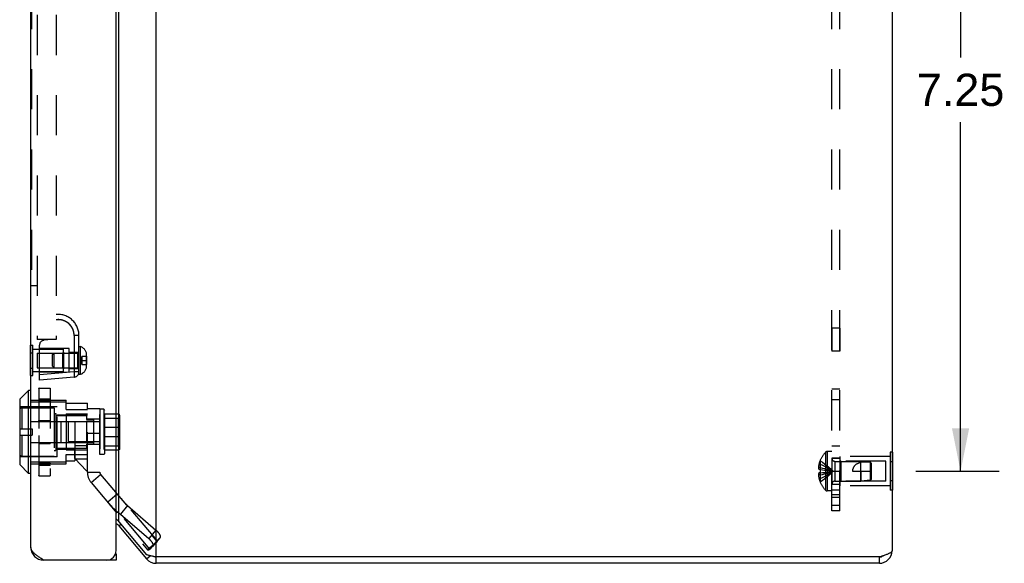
# Model space of a CAD drawing. Header units: inches. Extents: x 0 to 69.4, y 0 to 44.9.
# Tile 16 of 17: x 41.1 to 50.5, y 19.5 to 24.6. Entities that reach past the tile are written whole.
import ezdxf

# ---------------------------------------------------------------- set-up
doc = ezdxf.new("R2010")
doc.units = ezdxf.units.IN
doc.header["$LTSCALE"] = 3.814439
doc.header["$MEASUREMENT"] = 0
doc.linetypes.add('HIDDEN', pattern=[0.2, 0.1, -0.1])
doc.layers.get('0').update_dxf_attribs({"linetype": 'CONTINUOUS'})
for name, color, linetype in [('02___PRT_ALL_AXES', 7, 'CONTINUOUS'), ('06___PRT_ALL_SURFS', 7, 'CONTINUOUS'), ('DEFAULT_2', 8, 'HIDDEN'), ('DIMENSIONS', 7, 'CONTINUOUS')]:
    doc.layers.add(name, color=color, linetype=linetype)
doc.styles.get("Standard").update_dxf_attribs({"font": 'arial.ttf'})
doc.dimstyles.new('DIMSTYLE_1', dxfattribs={"dimtxt": 0.305971, "dimasz": 0.407961, "dimexe": 0.09, "dimexo": 0.07, "dimgap": 0.0375, "dimtad": 0, "dimtih": 1, "dimtoh": 1, "dimzin": 4, "dimdsep": 46, "dimtxsty": 'Standard', "dimblk": '_FILLED', "dimblk1": '_FILLED', "dimblk2": '_FILLED', "dimcen": 0.09, "dimazin": 1, "dimtfac": 1, "dimtofl": 0, "dimtmove": 0, "dimatfit": 3, "dimldrblk": '_FILLED', "dimfxl": 0, "dimtolj": 1, "dimtzin": 4, "dimarcsym": 0})

# ---------------------------------------------------------------- blocks, each defined once
blk = doc.blocks.new('_FILLED')
at = {"color": 0, "linetype": 'ByBlock'}
blk.add_solid([(0, 0), (-1, 0.2), (-1, -0.2)], dxfattribs=at)
blk = doc.blocks.new('*D2')
at = {"layer": 'DIMENSIONS', "color": 2, "linetype": 'Continuous'}
for p, q in [((49.6547, 27.5963), (50.4477, 27.5963)), ((50.0806, 27.5963), (50.0806, 24.2773)), ((50.0806, 20.3463), (50.0806, 23.6653)), ((49.6547, 20.3463), (50.4477, 20.3463))]:
    blk.add_line(p, q, dxfattribs=at)
at = {"layer": 'DIMENSIONS', "color": 2, "linetype": 'Continuous', "xscale": 0.4079614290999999, "yscale": 0.4079614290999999, "zscale": 0.4079614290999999}
for p, rotation in [((50.0806, 27.5963), 90), ((50.0806, 20.3463), 270)]:
    blk.add_blockref('_FILLED', p, dxfattribs=dict(at, rotation=rotation))
at = {"layer": 'DIMENSIONS', "color": 2, "linetype": 'Continuous', "insert": (50.0806, 24.1243), "char_height": 0.30597, "width": 0.831468, "attachment_point": 2, "line_spacing_factor": 0.9}
blk.add_mtext('7.25', dxfattribs=at)

msp = doc.modelspace()

# ---------------------------------------------------------------- linework, layer by layer
at = {"color": 3, "linetype": 'Continuous'}
for p, q in [((42.436, 19.5313), (42.436, 28.4113)), ((41.2446, 19.6219), (41.2446, 28.3219)), ((42.0546, 19.5919), (42.0546, 28.3519)), ((49.4291, 28.3513), (49.4291, 19.5913)), ((42.0812, 19.8661), (42.0812, 28.0765)), ((42.0812, 19.8661), (42.3441, 19.5527)), ((42.0812, 19.8275), (42.3441, 19.5142)), ((42.0546, 19.5019), (41.3646, 19.5019)), ((49.3091, 19.5313), (42.436, 19.5313)), ((49.3091, 19.4713), (42.436, 19.4713))]:
    msp.add_line(p, q, dxfattribs=at)
at = {"color": 7, "linetype": 'Continuous'}
for p, q in [((41.2228, 21.1139), (41.1396, 21.0308)), ((41.2228, 20.3258), (41.2228, 21.1139)), ((41.2415, 21.1139), (41.2228, 21.1139)), ((41.2415, 21.1139), (41.2415, 20.3258)), ((41.1376, 21.0258), (41.1376, 20.414)), ((41.1396, 21.0308), (41.1396, 20.4089)), ((41.2228, 20.3258), (41.1396, 20.4089)), ((41.2415, 20.3258), (41.2228, 20.3258)), ((42.0812, 19.8275), (42.1002, 19.8435)), ((42.0494, 19.5619), (42.0546, 19.5619)), ((42.0546, 19.5619), (42.0546, 19.5019)), ((41.3489, 19.5029), (41.35, 19.5112)), ((41.9941, 19.5019), (41.9941, 19.5069)), ((42.3441, 19.5142), (42.379, 19.5435)), ((42.436, 19.4713), (42.436, 19.5313)), ((49.3091, 19.4713), (49.3091, 19.5313))]:
    msp.add_line(p, q, dxfattribs=at)
at = {"color": 3, "linetype": 'Continuous'}
for points in [[(42.0812, 19.8661), (42.0776, 19.8704), (42.0738, 19.8747), (42.0696, 19.879), (42.0652, 19.8833), (42.0606, 19.8875), (42.0557, 19.8918), (42.0546, 19.8928)], [(41.3646, 19.5019), (41.3573, 19.5065), (41.3501, 19.5111), (41.3429, 19.5157), (41.3358, 19.5203), (41.3289, 19.5249), (41.322, 19.5296), (41.3153, 19.5342), (41.3088, 19.5388), (41.3025, 19.5434), (41.2964, 19.548), (41.2906, 19.5526), (41.285, 19.5572), (41.2797, 19.5618), (41.2748, 19.5664), (41.2701, 19.5711), (41.2658, 19.5757), (41.2619, 19.5803), (41.2583, 19.5849), (41.2551, 19.5895), (41.2524, 19.5942), (41.25, 19.5988), (41.2481, 19.6034), (41.2465, 19.608), (41.2454, 19.6126), (41.2448, 19.6172), (41.2446, 19.6219)], [(49.4291, 19.5913), (49.4288, 19.5888), (49.4281, 19.5863), (49.4268, 19.5838), (49.425, 19.5813), (49.4227, 19.5788), (49.4199, 19.5763), (49.4167, 19.5738), (49.413, 19.5713), (49.4089, 19.5688), (49.4043, 19.5663), (49.3993, 19.5638), (49.3939, 19.5613), (49.3882, 19.5588), (49.3821, 19.5563), (49.3757, 19.5538), (49.3691, 19.5513), (49.3622, 19.5488), (49.3551, 19.5463), (49.3477, 19.5438), (49.3402, 19.5413), (49.3325, 19.5388), (49.3247, 19.5363), (49.3169, 19.5338), (49.3091, 19.5313)], [(42.436, 19.5313), (42.4211, 19.5344), (42.4137, 19.5359), (42.4064, 19.5374), (42.3992, 19.539), (42.3922, 19.5405), (42.3853, 19.542), (42.3786, 19.5436), (42.3722, 19.5451), (42.366, 19.5466), (42.3601, 19.5482), (42.3544, 19.5497), (42.3491, 19.5512), (42.3441, 19.5527)]]:
    msp.add_lwpolyline(points, dxfattribs=at)
at = {"color": 7, "linetype": 'Continuous'}
for centre, radius, start, end in [((41.2415, 21.1109), 0.00305, 359.99991, 90), ((41.1447, 21.0258), 0.0071, 135.00001, 180.00001), ((41.1447, 20.4139), 0.0071, 179.99999, 224.99999), ((41.2415, 20.3289), 0.00305, 270, 0.00009), ((42.436, 19.5913), 0.06, 246.8969, 270), ((49.3091, 19.5913), 0.06, 270, 305.73451)]:
    msp.add_arc(centre, radius, start, end, dxfattribs=at)
at = {"color": 3, "linetype": 'Continuous'}
for centre, radius, start, end in [((42.0352, 19.789), 0.06, 40, 71.17992), ((41.3646, 19.6219), 0.12, 180, 270), ((41.9646, 19.5919), 0.09, 270, 360), ((49.3091, 19.5913), 0.12, 270, 360), ((42.436, 19.5913), 0.12, 220, 270)]:
    msp.add_arc(centre, radius, start, end, dxfattribs=at)
at = {"layer": '02___PRT_ALL_AXES', "color": 8, "linetype": 'HIDDEN'}
for p, q in [((48.9331, 21.7053), (48.8581, 21.7053)), ((48.8581, 21.7053), (48.8581, 21.4873)), ((48.9331, 21.7053), (48.9331, 21.4873)), ((41.2616, 21.5054), (41.5531, 21.5054)), ((41.5531, 21.2934), (41.5531, 21.5054)), ((48.9331, 21.4873), (48.8581, 21.4873)), ((41.2616, 21.2934), (41.5531, 21.2934)), ((48.9331, 20.4713), (48.8581, 20.4713)), ((48.8581, 20.4713), (48.8581, 20.2213)), ((49.4121, 20.4863), (48.9331, 20.4863)), ((48.9331, 20.4863), (48.9331, 20.2063)), ((48.9331, 20.2213), (48.8581, 20.2213)), ((49.4121, 20.2063), (48.9331, 20.2063))]:
    msp.add_line(p, q, dxfattribs=at)
at = {"layer": '06___PRT_ALL_SURFS', "color": 7, "linetype": 'Continuous'}
for p, q in [((41.2406, 21.255), (41.2406, 21.5437)), ((41.2406, 21.5437), (41.2446, 21.5437)), ((41.2406, 21.4715), (41.2446, 21.4715)), ((41.2406, 21.3272), (41.2446, 21.3272)), ((41.2406, 21.255), (41.2446, 21.255)), ((49.4331, 20.5264), (49.4291, 20.5264)), ((49.4331, 20.5264), (49.4331, 20.1662)), ((49.4331, 20.4364), (49.4291, 20.4364)), ((49.4331, 20.2562), (49.4291, 20.2562)), ((49.4331, 20.1662), (49.4291, 20.1662))]:
    msp.add_line(p, q, dxfattribs=at)
at = {"layer": '06___PRT_ALL_SURFS', "color": 8, "linetype": 'HIDDEN'}
for p, q in [((41.2446, 21.5437), (41.2616, 21.5437)), ((41.2616, 21.255), (41.2616, 21.5437)), ((41.2446, 21.4715), (41.2616, 21.4715)), ((41.2446, 21.3272), (41.2616, 21.3272)), ((41.2446, 21.255), (41.2616, 21.255)), ((49.4291, 20.5264), (49.4121, 20.5264)), ((49.4121, 20.5264), (49.4121, 20.1662)), ((49.4291, 20.4364), (49.4121, 20.4364)), ((49.4291, 20.2562), (49.4121, 20.2562)), ((49.4291, 20.1662), (49.4121, 20.1662))]:
    msp.add_line(p, q, dxfattribs=at)
at = {"layer": 'DEFAULT_2', "color": 8, "linetype": 'HIDDEN'}
for p, q in [((48.8581, 19.9713), (48.8581, 27.9713)), ((48.9331, 19.9713), (48.9331, 27.9713)), ((41.3046, 26.9719), (41.3046, 21.5969)), ((41.4856, 26.9719), (41.4856, 21.5969)), ((41.2496, 26.4562), (41.2496, 22.1125)), ((41.2496, 22.1125), (41.3046, 22.1125)), ((41.4982, 21.7867), (41.498, 21.7867)), ((41.4983, 21.7867), (41.4982, 21.7867)), ((41.4988, 21.7867), (41.4983, 21.7867)), ((41.4983, 21.7867), (41.4983, 21.7867)), ((41.4995, 21.7868), (41.4988, 21.7867)), ((41.6342, 21.7129), (41.6338, 21.7136)), ((41.6369, 21.7082), (41.6365, 21.709)), ((41.6549, 21.6382), (41.6549, 21.2905)), ((41.7006, 21.6369), (41.6549, 21.6369)), ((41.6874, 21.6369), (41.6549, 21.6369)), ((41.7006, 21.6369), (41.6874, 21.6369)), ((41.7006, 21.2684), (41.7006, 21.6369)), ((41.4856, 21.5969), (41.3046, 21.5969)), ((41.3256, 21.2119), (41.3256, 21.5447)), ((41.4856, 21.6009), (41.3676, 21.5905)), ((41.7006, 21.5304), (41.7156, 21.5304)), ((41.7156, 21.2684), (41.7156, 21.5304)), ((41.3031, 21.4684), (41.3031, 21.3304)), ((41.3031, 21.4684), (41.6906, 21.4684)), ((41.6066, 21.5119), (41.3256, 21.5143)), ((41.4506, 21.4546), (41.4644, 21.4684)), ((41.4506, 21.3442), (41.4506, 21.4546)), ((41.4644, 21.3304), (41.4644, 21.4684)), ((41.5431, 21.4684), (41.5531, 21.4784)), ((41.5431, 21.4684), (41.5431, 21.3304)), ((41.5531, 21.4784), (41.5531, 21.3204)), ((41.6066, 21.2869), (41.6066, 21.5119)), ((41.6066, 21.4774), (41.7006, 21.4774)), ((41.6906, 21.3304), (41.6906, 21.4684)), ((41.7296, 21.4389), (41.7296, 21.3598)), ((41.7296, 21.4389), (41.7712, 21.4389)), ((41.7712, 21.4389), (41.7712, 21.3598)), ((41.7736, 21.3479), (41.7736, 21.4508)), ((41.4506, 21.3442), (41.4644, 21.3304)), ((41.7208, 21.3994), (41.7736, 21.3994)), ((41.7296, 21.3598), (41.7712, 21.3598)), ((41.3031, 21.3304), (41.6906, 21.3304)), ((41.6549, 21.2905), (41.3256, 21.2617)), ((41.6066, 21.2869), (41.3256, 21.2844)), ((41.5431, 21.3304), (41.5531, 21.3204)), ((41.6066, 21.3214), (41.7006, 21.3214)), ((41.7006, 21.2905), (41.6549, 21.2905)), ((41.7006, 21.2684), (41.7156, 21.2684)), ((41.6549, 21.2407), (41.3256, 21.2119)), ((41.3196, 21.1338), (41.3196, 20.3059)), ((41.3223, 20.3032), (41.3223, 21.1365)), ((41.3223, 21.1365), (41.426, 21.1365)), ((41.3223, 21.1364), (41.426, 21.1364)), ((41.3223, 21.1357), (41.426, 21.1357)), ((41.426, 21.1365), (41.426, 20.3032)), ((41.4288, 21.1338), (41.4288, 20.3059)), ((48.8581, 21.1291), (48.9331, 21.1291)), ((41.2446, 21.0216), (41.5806, 21.0216)), ((41.2446, 21.0044), (41.5806, 21.0044)), ((41.3223, 21.0349), (41.426, 21.0349)), ((41.3223, 21.0201), (41.426, 21.0201)), ((41.3223, 21.0182), (41.426, 21.0182)), ((41.5806, 20.9344), (41.5806, 21.0216)), ((41.5806, 20.9939), (41.7806, 20.9939)), ((41.7806, 20.9399), (41.7806, 20.9939)), ((48.8581, 21.0278), (48.9331, 21.0278)), ((41.4926, 20.9574), (41.1376, 20.9574)), ((41.1594, 20.9499), (41.1594, 20.7496)), ((41.1594, 20.9499), (41.4666, 20.9499)), ((41.4666, 20.9499), (41.4666, 20.4899)), ((41.4666, 20.8949), (41.4826, 20.8949)), ((41.4826, 20.8949), (41.4826, 20.5449)), ((41.4826, 20.8749), (41.7726, 20.8749)), ((41.4926, 20.4824), (41.4926, 20.9574)), ((41.4926, 20.8829), (41.7806, 20.8829)), ((41.5806, 20.9344), (41.7806, 20.9344)), ((41.5806, 20.8904), (41.5806, 20.5493)), ((41.5806, 20.8904), (41.7806, 20.8904)), ((41.7726, 20.8749), (41.7726, 20.8369)), ((41.7806, 20.3369), (41.7806, 20.9399)), ((41.8986, 20.9399), (41.7806, 20.9399)), ((41.8986, 20.9399), (41.8986, 20.3369)), ((41.9006, 20.5049), (41.9006, 20.9349)), ((41.9377, 20.9349), (41.9006, 20.9349)), ((41.9467, 20.9249), (41.9377, 20.9349)), ((41.9377, 20.9349), (41.9377, 20.5049)), ((41.9467, 20.5149), (41.9467, 20.9249)), ((41.9467, 20.8913), (42.0767, 20.8913)), ((42.0767, 20.8913), (42.0767, 20.5484)), ((42.0867, 20.8803), (42.0867, 20.5594)), ((41.2446, 20.8204), (41.5806, 20.8204)), ((41.3223, 20.8287), (41.426, 20.8287)), ((41.3223, 20.826), (41.426, 20.826)), ((41.5296, 20.8199), (41.5296, 20.6199)), ((41.5296, 20.8199), (41.8376, 20.8199)), ((41.6006, 20.6249), (41.6006, 20.8149)), ((41.9006, 20.8149), (41.6006, 20.8149)), ((41.6616, 20.8204), (41.6616, 20.4458)), ((41.6616, 20.8204), (41.7806, 20.8204)), ((41.7726, 20.8369), (41.8376, 20.8369)), ((41.7726, 20.8215), (41.7726, 20.6182)), ((41.7726, 20.8215), (41.8376, 20.8215)), ((41.8986, 20.8399), (41.7806, 20.8399)), ((41.8376, 20.8369), (41.8376, 20.6029)), ((41.9467, 20.8511), (42.0767, 20.8511)), ((42.0737, 20.8391), (42.0737, 20.6006)), ((42.0737, 20.8391), (42.0747, 20.8391)), ((42.0747, 20.8471), (42.0747, 20.5926)), ((42.0747, 20.8471), (42.0757, 20.8471)), ((42.0757, 20.8542), (42.0757, 20.5855)), ((42.0757, 20.8542), (42.0767, 20.8542)), ((42.0767, 20.8609), (42.0827, 20.8609)), ((42.0826, 20.8327), (42.0824, 20.8279)), ((42.0827, 20.5788), (42.0827, 20.8609)), ((41.1376, 20.7496), (41.2546, 20.7496)), ((41.1376, 20.6901), (41.2546, 20.6901)), ((41.1594, 20.6901), (41.1594, 20.4899)), ((41.2546, 20.7496), (41.2546, 20.6901)), ((41.8986, 20.7039), (41.7806, 20.7039)), ((41.9467, 20.7641), (42.0767, 20.7641)), ((41.2446, 20.6193), (41.5806, 20.6193)), ((41.3223, 20.6137), (41.426, 20.6137)), ((41.3223, 20.6111), (41.426, 20.6111)), ((41.5296, 20.6199), (41.8376, 20.6199)), ((41.9006, 20.6249), (41.6006, 20.6249)), ((41.6616, 20.5916), (41.7806, 20.5916)), ((41.7726, 20.6182), (41.8376, 20.6182)), ((41.7726, 20.6029), (41.7726, 20.5649)), ((41.7726, 20.6029), (41.8376, 20.6029)), ((41.8986, 20.5999), (41.7806, 20.5999)), ((41.9467, 20.6757), (42.0767, 20.6757)), ((42.0737, 20.6006), (42.0747, 20.6006)), ((42.0747, 20.5926), (42.0757, 20.5926)), ((41.4666, 20.5449), (41.4826, 20.5449)), ((41.4826, 20.5649), (41.7726, 20.5649)), ((41.4926, 20.5569), (41.6616, 20.5569)), ((41.5806, 20.5493), (41.7806, 20.5493)), ((41.5806, 20.4181), (41.5806, 20.5053)), ((41.5806, 20.5053), (41.7806, 20.5053)), ((41.6626, 20.4676), (41.6626, 20.5463)), ((41.7806, 20.5463), (41.6626, 20.5463)), ((41.9377, 20.5049), (41.9006, 20.5049)), ((41.9467, 20.5149), (41.9377, 20.5049)), ((41.9467, 20.5886), (42.0767, 20.5886)), ((41.9467, 20.5484), (42.0767, 20.5484)), ((42.0757, 20.5855), (42.0767, 20.5855)), ((42.0767, 20.5788), (42.0827, 20.5788)), ((48.797, 20.5266), (48.797, 20.166)), ((48.8581, 20.5328), (48.8115, 20.5328)), ((48.8115, 20.5328), (48.8115, 20.1598)), ((48.8581, 20.5883), (48.9331, 20.5883)), ((41.4926, 20.4824), (41.1376, 20.4824)), ((41.1594, 20.4899), (41.4666, 20.4899)), ((41.2446, 20.4354), (41.5806, 20.4354)), ((41.2446, 20.4181), (41.5806, 20.4181)), ((41.3223, 20.4215), (41.426, 20.4215)), ((41.3223, 20.4196), (41.426, 20.4196)), ((41.3223, 20.4049), (41.426, 20.4049)), ((41.5806, 20.4458), (41.6616, 20.4458)), ((41.6616, 20.4649), (41.7806, 20.4649)), ((41.6626, 20.4676), (41.7726, 20.3493)), ((48.7447, 20.4148), (48.7347, 20.4148)), ((48.7451, 20.4456), (48.7447, 20.4458)), ((48.7451, 20.4456), (48.7447, 20.4446)), ((48.7447, 20.4446), (48.7447, 20.3618)), ((48.8581, 20.4713), (48.9331, 20.4713)), ((48.8863, 20.4403), (49.1331, 20.4403)), ((48.8863, 20.4403), (48.8863, 20.2523)), ((48.9431, 20.4413), (48.9331, 20.4513)), ((49.3706, 20.4413), (48.9431, 20.4413)), ((48.9431, 20.4413), (48.9431, 20.2513)), ((49.2231, 20.4313), (49.1331, 20.4403)), ((49.1331, 20.2523), (49.1331, 20.4403)), ((49.2331, 20.4203), (49.2231, 20.4313)), ((49.2231, 20.2613), (49.2231, 20.4313)), ((49.2231, 20.4312), (49.2283, 20.4256)), ((49.2283, 20.4256), (49.2331, 20.4203)), ((49.2331, 20.2723), (49.2331, 20.4203)), ((49.3706, 20.2513), (49.3706, 20.4413)), ((41.7806, 20.3493), (41.7726, 20.3493)), ((41.7806, 20.3369), (41.8986, 20.3369)), ((41.8157, 20.2404), (41.906, 20.3163)), ((41.906, 20.3163), (42.4432, 19.6762)), ((48.7447, 20.3812), (48.7298, 20.3812)), ((48.7447, 20.3114), (48.7298, 20.3114)), ((48.7447, 20.3618), (48.7347, 20.3618)), ((48.7447, 20.3308), (48.7347, 20.3308)), ((48.7451, 20.3618), (48.7447, 20.3618)), ((48.7447, 20.3618), (48.7672, 20.3596)), ((48.7447, 20.3308), (48.7672, 20.333)), ((48.7451, 20.3308), (48.7447, 20.3308)), ((48.7447, 20.3308), (48.7447, 20.248)), ((48.7669, 20.3329), (48.7887, 20.3353)), ((48.7884, 20.3353), (48.8096, 20.3378)), ((48.8094, 20.3378), (48.8299, 20.3404)), ((48.8581, 20.3463), (48.9331, 20.3463)), ((49.0531, 20.3463), (49.2331, 20.3463)), ((49.1331, 20.3463), (49.1331, 20.2523)), ((41.3223, 20.304), (41.426, 20.304)), ((41.3223, 20.3033), (41.426, 20.3033)), ((41.3223, 20.3032), (41.426, 20.3032)), ((41.8157, 20.2404), (42.3528, 19.6003)), ((48.7447, 20.2778), (48.7347, 20.2778)), ((48.7447, 20.248), (48.7451, 20.247)), ((48.7451, 20.247), (48.7447, 20.2468)), ((48.8863, 20.2523), (49.1331, 20.2523)), ((48.9431, 20.2513), (48.9331, 20.2413)), ((49.3706, 20.2513), (48.9431, 20.2513)), ((49.2231, 20.2613), (49.1331, 20.2523)), ((49.2331, 20.2723), (49.2231, 20.2613)), ((42.0651, 20.1268), (41.9747, 20.0509)), ((48.8581, 20.1598), (48.8115, 20.1598)), ((48.9331, 20.1653), (48.8581, 20.1653)), ((48.8581, 20.1254), (48.9331, 20.1254)), ((48.9331, 20.0963), (48.8581, 20.0963)), ((42.1635, 20.0202), (42.0956, 19.9387)), ((42.0956, 19.9387), (42.3651, 19.706)), ((42.3752, 19.6055), (42.0956, 19.9387)), ((42.1635, 20.0202), (42.4329, 19.7875)), ((42.4431, 19.687), (42.1635, 20.0202)), ((48.8581, 20.023), (48.9331, 20.023)), ((48.9331, 19.9713), (48.8581, 19.9713)), ((42.4329, 19.7875), (42.3651, 19.706)), ((42.4432, 19.6762), (42.3528, 19.6003)), ((42.4431, 19.687), (42.3752, 19.6055)), ((42.4679, 19.7117), (42.4001, 19.6302)), ((42.4689, 19.7128), (42.401, 19.6313)), ((42.4432, 19.6762), (42.4428, 19.6766)), ((42.4679, 19.7117), (42.4431, 19.687)), ((42.3733, 19.6045), (42.3752, 19.6055)), ((42.4001, 19.6302), (42.3752, 19.6055))]:
    msp.add_line(p, q, dxfattribs=at)
for points in [[(41.498, 21.7867), (41.4979, 21.7867), (41.4975, 21.7867), (41.4959, 21.7866), (41.4935, 21.7864), (41.49, 21.7861), (41.4856, 21.7856)], [(41.6549, 21.6369), (41.6511, 21.6695), (41.6414, 21.6992), (41.6253, 21.7263), (41.604, 21.7495), (41.5783, 21.7676), (41.5493, 21.7801), (41.5186, 21.786), (41.4856, 21.7856)], [(41.5166, 21.7864), (41.5154, 21.7865), (41.5147, 21.7865), (41.514, 21.7866), (41.5132, 21.7866), (41.5125, 21.7867), (41.5117, 21.7867), (41.511, 21.7867), (41.5102, 21.7868), (41.5094, 21.7868), (41.5086, 21.7868), (41.5077, 21.7868), (41.5069, 21.7868), (41.506, 21.7869), (41.5051, 21.7869), (41.5042, 21.7869), (41.5033, 21.7869), (41.5024, 21.7868), (41.5014, 21.7868), (41.4995, 21.7868)], [(41.544, 21.7817), (41.5425, 21.7821), (41.5409, 21.7825), (41.5394, 21.7828), (41.5378, 21.7832), (41.5363, 21.7835), (41.5347, 21.7839), (41.5331, 21.7842), (41.5316, 21.7845), (41.53, 21.7847), (41.5284, 21.785), (41.5269, 21.7852), (41.5253, 21.7855), (41.5237, 21.7857), (41.5221, 21.7859), (41.5205, 21.786), (41.5188, 21.7862), (41.5174, 21.7863), (41.5166, 21.7864)], [(41.626, 21.7254), (41.6254, 21.7261), (41.6245, 21.7273), (41.6235, 21.7287), (41.6225, 21.7299), (41.6216, 21.7312), (41.6205, 21.7324), (41.6195, 21.7336), (41.6185, 21.7348), (41.6174, 21.736), (41.6164, 21.7372), (41.6153, 21.7384), (41.6142, 21.7396), (41.6131, 21.7407), (41.612, 21.7419), (41.6109, 21.743), (41.6098, 21.7441), (41.6086, 21.7452), (41.6075, 21.7463), (41.6063, 21.7474), (41.6052, 21.7484), (41.6039, 21.7496), (41.6019, 21.7513), (41.5996, 21.7532), (41.5974, 21.755), (41.5951, 21.7568), (41.5927, 21.7585), (41.5902, 21.7602), (41.5877, 21.7619), (41.5851, 21.7636), (41.5825, 21.7653), (41.5797, 21.7669), (41.5769, 21.7684), (41.5741, 21.77), (41.5711, 21.7715), (41.5681, 21.7729), (41.565, 21.7743), (41.5619, 21.7756), (41.5587, 21.7769), (41.5554, 21.7781), (41.5518, 21.7793), (41.5486, 21.7804), (41.5469, 21.7809), (41.544, 21.7817)], [(41.6338, 21.7136), (41.6331, 21.7147), (41.6328, 21.7153), (41.6324, 21.716), (41.632, 21.7166), (41.6316, 21.7173), (41.6311, 21.7179), (41.6307, 21.7186), (41.6303, 21.7192), (41.6298, 21.7199), (41.6294, 21.7206), (41.6289, 21.7212), (41.6285, 21.7219), (41.628, 21.7226), (41.6275, 21.7233), (41.627, 21.724), (41.626, 21.7254)], [(41.6365, 21.709), (41.6365, 21.709), (41.6362, 21.7094), (41.6342, 21.7129)], [(41.6549, 21.6382), (41.6549, 21.6395), (41.6549, 21.6409), (41.6548, 21.6423), (41.6548, 21.6437), (41.6547, 21.6452), (41.6546, 21.6467), (41.6545, 21.6482), (41.6544, 21.6498), (41.6542, 21.6513), (41.6541, 21.6529), (41.6539, 21.6546), (41.6537, 21.6562), (41.6534, 21.6579), (41.6532, 21.6596), (41.6529, 21.6613), (41.6526, 21.6631), (41.6523, 21.6649), (41.6519, 21.6666), (41.6515, 21.6685), (41.651, 21.6708), (41.6505, 21.6731), (41.6499, 21.6753), (41.6493, 21.6774), (41.6488, 21.6794), (41.6482, 21.6813), (41.6476, 21.6831), (41.647, 21.6848), (41.6465, 21.6864), (41.6459, 21.688), (41.6454, 21.6894), (41.6449, 21.6908), (41.6444, 21.6921), (41.6439, 21.6933), (41.6434, 21.6944), (41.643, 21.6954), (41.6426, 21.6964), (41.6422, 21.6972), (41.6421, 21.6976), (41.6416, 21.6987), (41.6398, 21.7023), (41.6381, 21.7059), (41.6374, 21.7072), (41.6372, 21.7076), (41.6369, 21.7082)], [(41.7296, 21.4389), (41.7286, 21.4367), (41.7277, 21.4345), (41.7269, 21.4323), (41.7261, 21.4301), (41.7253, 21.4279), (41.7247, 21.4257), (41.724, 21.4235), (41.7235, 21.4213), (41.723, 21.4191), (41.7225, 21.4169), (41.7221, 21.4147), (41.7217, 21.4125), (41.7214, 21.4103), (41.7212, 21.4081), (41.721, 21.4059), (41.7209, 21.4038), (41.7208, 21.4016), (41.7208, 21.3994)], [(41.7296, 21.3598), (41.7286, 21.362), (41.7277, 21.3642), (41.7269, 21.3664), (41.7261, 21.3686), (41.7253, 21.3708), (41.7247, 21.373), (41.724, 21.3752), (41.7235, 21.3774), (41.723, 21.3796), (41.7225, 21.3818), (41.7221, 21.384), (41.7217, 21.3862), (41.7214, 21.3884), (41.7212, 21.3906), (41.721, 21.3928), (41.7209, 21.395), (41.7208, 21.3972), (41.7208, 21.3994)], [(41.6549, 21.2905), (41.6554, 21.284), (41.6559, 21.2777), (41.6562, 21.2715), (41.6565, 21.2657), (41.6566, 21.2603), (41.6567, 21.2554)], [(41.6567, 21.2554), (41.6566, 21.2511), (41.6565, 21.2475), (41.6562, 21.2446), (41.6559, 21.2425), (41.6554, 21.2411), (41.6549, 21.2407)], [(41.3223, 21.1365), (41.3218, 21.1365), (41.3212, 21.1363), (41.3208, 21.1361), (41.3204, 21.1357), (41.32, 21.1353), (41.3198, 21.1349), (41.3196, 21.1343), (41.3196, 21.1338)], [(41.3196, 21.1343), (41.3198, 21.1348), (41.32, 21.1353), (41.3204, 21.1357), (41.3208, 21.136), (41.3213, 21.1362), (41.3218, 21.1364), (41.3223, 21.1364)], [(41.3196, 21.1338), (41.3196, 21.1342), (41.3198, 21.1345), (41.32, 21.1349), (41.3204, 21.1352), (41.3208, 21.1354), (41.3213, 21.1356), (41.3218, 21.1357), (41.3223, 21.1357)], [(41.426, 21.1365), (41.4266, 21.1365), (41.4271, 21.1363), (41.4275, 21.1361), (41.428, 21.1357), (41.4283, 21.1353), (41.4285, 21.1349), (41.4287, 21.1343), (41.4288, 21.1338)], [(41.4287, 21.1343), (41.4285, 21.1348), (41.4283, 21.1353), (41.428, 21.1357), (41.4275, 21.136), (41.4271, 21.1362), (41.4266, 21.1364), (41.426, 21.1364)], [(41.4288, 21.1338), (41.4287, 21.1342), (41.4285, 21.1345), (41.4283, 21.1349), (41.428, 21.1352), (41.4275, 21.1354), (41.4271, 21.1356), (41.4266, 21.1357), (41.426, 21.1357)], [(41.3196, 21.0175), (41.3196, 21.018), (41.3198, 21.0185), (41.32, 21.0189), (41.3204, 21.0193), (41.3208, 21.0196), (41.3212, 21.0199), (41.3218, 21.02), (41.3223, 21.0201)], [(41.3196, 21.0175), (41.3196, 21.0176), (41.3198, 21.0177), (41.32, 21.0179), (41.3204, 21.018), (41.3208, 21.0181), (41.3212, 21.0182), (41.3218, 21.0182), (41.3223, 21.0182)], [(41.4288, 21.0175), (41.4287, 21.018), (41.4285, 21.0185), (41.4283, 21.0189), (41.428, 21.0193), (41.4275, 21.0196), (41.4271, 21.0199), (41.4266, 21.02), (41.426, 21.0201)], [(41.4288, 21.0175), (41.4287, 21.0176), (41.4285, 21.0177), (41.4283, 21.0179), (41.428, 21.018), (41.4275, 21.0181), (41.4271, 21.0182), (41.4266, 21.0182), (41.426, 21.0182)], [(42.0867, 20.8803), (42.0866, 20.8817), (42.0864, 20.883), (42.086, 20.8843), (42.0855, 20.8855), (42.0849, 20.8867), (42.084, 20.8878), (42.0831, 20.8888), (42.082, 20.8897), (42.0808, 20.8904), (42.0795, 20.8909), (42.0781, 20.8912), (42.0767, 20.8913)], [(41.3196, 20.8267), (41.3196, 20.8271), (41.3198, 20.8275), (41.32, 20.8278), (41.3204, 20.8281), (41.3208, 20.8283), (41.3213, 20.8285), (41.3218, 20.8286), (41.3223, 20.8287)], [(41.3196, 20.8267), (41.3196, 20.8266), (41.3198, 20.8264), (41.32, 20.8263), (41.3204, 20.8262), (41.3208, 20.8261), (41.3213, 20.826), (41.3218, 20.826), (41.3223, 20.826)], [(41.4288, 20.8267), (41.4287, 20.8271), (41.4285, 20.8275), (41.4283, 20.8278), (41.428, 20.8281), (41.4275, 20.8283), (41.4271, 20.8285), (41.4266, 20.8286), (41.426, 20.8287)], [(41.4288, 20.8267), (41.4287, 20.8266), (41.4285, 20.8264), (41.4283, 20.8263), (41.428, 20.8262), (41.4275, 20.8261), (41.4271, 20.826), (41.4266, 20.826), (41.426, 20.826)], [(42.0867, 20.8428), (42.0866, 20.8438), (42.0864, 20.8447), (42.0861, 20.8457), (42.0856, 20.8467), (42.0849, 20.8476), (42.0841, 20.8484), (42.0832, 20.8492), (42.0821, 20.8498), (42.0809, 20.8504), (42.0796, 20.8508), (42.0782, 20.851), (42.0767, 20.8511)], [(42.0824, 20.8279), (42.0823, 20.8261), (42.0822, 20.8241), (42.0821, 20.822), (42.0821, 20.8198), (42.0821, 20.8175), (42.0822, 20.8152), (42.0823, 20.8129), (42.0824, 20.8107)], [(42.0824, 20.8107), (42.0825, 20.8065), (42.0826, 20.8045), (42.0827, 20.8026), (42.0827, 20.8008), (42.0827, 20.7991)], [(42.0827, 20.8366), (42.0827, 20.8354), (42.0827, 20.8341), (42.0826, 20.8327)], [(42.0867, 20.8399), (42.0866, 20.8392), (42.0864, 20.8386), (42.086, 20.838), (42.0855, 20.8375), (42.0849, 20.8371), (42.0842, 20.8368), (42.0835, 20.8366), (42.0827, 20.8366)], [(42.0867, 20.8014), (42.0866, 20.8009), (42.0864, 20.8005), (42.086, 20.8001), (42.0855, 20.7998), (42.0849, 20.7995), (42.0842, 20.7993), (42.0835, 20.7992), (42.0827, 20.7991)], [(42.0861, 20.832), (42.086, 20.8301), (42.0859, 20.8282), (42.0858, 20.826), (42.0857, 20.8238), (42.0858, 20.8214), (42.0858, 20.819), (42.086, 20.8166), (42.0861, 20.8142)], [(42.0867, 20.8014), (42.0866, 20.8073), (42.0863, 20.8142), (42.0861, 20.8211), (42.0862, 20.8277), (42.0865, 20.8343), (42.0867, 20.8398)], [(42.0867, 20.8398), (42.0867, 20.8388), (42.0866, 20.8377), (42.0865, 20.8365), (42.0864, 20.8351), (42.0861, 20.832)], [(42.0861, 20.8142), (42.0864, 20.8096), (42.0865, 20.8074), (42.0866, 20.8053), (42.0867, 20.8033), (42.0867, 20.8014)], [(42.0867, 20.7609), (42.0866, 20.7613), (42.0864, 20.7617), (42.086, 20.762), (42.0855, 20.7624), (42.0849, 20.7627), (42.084, 20.763), (42.0831, 20.7633), (42.082, 20.7636), (42.0808, 20.7638), (42.0795, 20.7639), (42.0781, 20.764), (42.0767, 20.7641)], [(41.3196, 20.613), (41.3196, 20.6131), (41.3198, 20.6133), (41.32, 20.6134), (41.3204, 20.6135), (41.3208, 20.6136), (41.3212, 20.6137), (41.3218, 20.6137), (41.3223, 20.6137)], [(41.3196, 20.613), (41.3196, 20.6126), (41.3198, 20.6123), (41.32, 20.6119), (41.3204, 20.6116), (41.3208, 20.6114), (41.3212, 20.6112), (41.3218, 20.6111), (41.3223, 20.6111)], [(41.4288, 20.613), (41.4287, 20.6131), (41.4285, 20.6133), (41.4283, 20.6134), (41.428, 20.6135), (41.4275, 20.6136), (41.4271, 20.6137), (41.4266, 20.6137), (41.426, 20.6137)], [(41.4288, 20.613), (41.4287, 20.6126), (41.4285, 20.6123), (41.4283, 20.6119), (41.428, 20.6116), (41.4275, 20.6114), (41.4271, 20.6112), (41.4266, 20.6111), (41.426, 20.6111)], [(42.0867, 20.6788), (42.0866, 20.6784), (42.0864, 20.6781), (42.086, 20.6777), (42.0855, 20.6773), (42.0849, 20.677), (42.084, 20.6767), (42.0831, 20.6764), (42.082, 20.6761), (42.0808, 20.6759), (42.0795, 20.6758), (42.0781, 20.6757), (42.0767, 20.6757)], [(42.0867, 20.5969), (42.0866, 20.596), (42.0864, 20.595), (42.0861, 20.594), (42.0856, 20.5931), (42.0849, 20.5922), (42.0841, 20.5913), (42.0832, 20.5906), (42.0821, 20.5899), (42.0809, 20.5894), (42.0796, 20.589), (42.0782, 20.5887), (42.0767, 20.5886)], [(42.0824, 20.6118), (42.0823, 20.6136), (42.0822, 20.6156), (42.0821, 20.6178), (42.0821, 20.62), (42.0821, 20.6222), (42.0822, 20.6245), (42.0823, 20.6268)], [(42.0823, 20.6268), (42.0824, 20.6312), (42.0825, 20.6333), (42.0826, 20.6352), (42.0827, 20.6371), (42.0827, 20.6389), (42.0827, 20.6406)], [(42.0827, 20.6032), (42.0827, 20.6043), (42.0827, 20.6056), (42.0826, 20.607), (42.0824, 20.6118)], [(42.0867, 20.6383), (42.0866, 20.6388), (42.0864, 20.6392), (42.086, 20.6396), (42.0855, 20.6399), (42.0849, 20.6402), (42.0842, 20.6404), (42.0835, 20.6406), (42.0827, 20.6406)], [(42.0867, 20.5998), (42.0866, 20.6005), (42.0864, 20.6011), (42.086, 20.6017), (42.0855, 20.6022), (42.0849, 20.6026), (42.0842, 20.6029), (42.0835, 20.6031), (42.0827, 20.6032)], [(42.0864, 20.6046), (42.0861, 20.6078), (42.086, 20.6096), (42.0859, 20.6115), (42.0858, 20.6137), (42.0857, 20.6159), (42.0858, 20.6183), (42.0858, 20.6207), (42.086, 20.6231), (42.0861, 20.6255), (42.0864, 20.6301)], [(42.0867, 20.5999), (42.0865, 20.6054), (42.0862, 20.612), (42.0861, 20.6187), (42.0863, 20.6255), (42.0866, 20.6324), (42.0867, 20.6383)], [(42.0864, 20.6301), (42.0865, 20.6323), (42.0866, 20.6344), (42.0867, 20.6364), (42.0867, 20.6383)], [(42.0867, 20.5999), (42.0867, 20.6009), (42.0866, 20.602), (42.0865, 20.6033), (42.0864, 20.6046)], [(42.0867, 20.5594), (42.0866, 20.558), (42.0864, 20.5567), (42.086, 20.5554), (42.0855, 20.5542), (42.0849, 20.553), (42.084, 20.5519), (42.0831, 20.5509), (42.082, 20.55), (42.0808, 20.5493), (42.0795, 20.5488), (42.0781, 20.5485), (42.0767, 20.5484)], [(41.3196, 20.4223), (41.3196, 20.4221), (41.3198, 20.422), (41.32, 20.4218), (41.3204, 20.4217), (41.3208, 20.4216), (41.3213, 20.4216), (41.3218, 20.4215), (41.3223, 20.4215)], [(41.3196, 20.4223), (41.3196, 20.4218), (41.3198, 20.4213), (41.32, 20.4208), (41.3204, 20.4204), (41.3208, 20.4201), (41.3213, 20.4198), (41.3218, 20.4197), (41.3223, 20.4196)], [(41.4288, 20.4223), (41.4287, 20.4218), (41.4285, 20.4213), (41.4283, 20.4208), (41.428, 20.4204), (41.4275, 20.4201), (41.4271, 20.4198), (41.4266, 20.4197), (41.426, 20.4196)], [(41.4288, 20.4223), (41.4287, 20.4221), (41.4285, 20.422), (41.4283, 20.4218), (41.428, 20.4217), (41.4275, 20.4216), (41.4271, 20.4216), (41.4266, 20.4215), (41.426, 20.4215)], [(48.7347, 20.4148), (48.7337, 20.4104), (48.7328, 20.406), (48.7321, 20.4017), (48.7314, 20.3975), (48.7309, 20.3934), (48.7304, 20.3893), (48.7301, 20.3852), (48.7298, 20.3812)], [(48.7447, 20.4148), (48.7669, 20.4054), (48.7884, 20.3951), (48.8094, 20.3841), (48.8298, 20.3723), (48.8495, 20.3597), (48.8687, 20.3463)], [(48.7451, 20.4456), (48.7672, 20.4319), (48.7887, 20.417), (48.8096, 20.4011), (48.8299, 20.384), (48.8496, 20.3657), (48.8687, 20.3463)], [(49.1331, 20.4304), (49.1257, 20.4283), (49.1188, 20.426), (49.1124, 20.4235), (49.1064, 20.4208), (49.1008, 20.4181), (49.0957, 20.4152), (49.0909, 20.4122), (49.0866, 20.4092), (49.0826, 20.4061), (49.079, 20.403), (49.0758, 20.3998), (49.0728, 20.3967), (49.0701, 20.3935), (49.0677, 20.3903), (49.0654, 20.3871), (49.0634, 20.3838), (49.0616, 20.3805), (49.0599, 20.3771), (49.0584, 20.3736), (49.057, 20.3699), (49.0558, 20.3662), (49.0549, 20.3623), (49.0541, 20.3584), (49.0535, 20.3544), (49.0532, 20.3503), (49.0531, 20.3463)], [(49.2231, 20.4312), (49.2116, 20.4322), (49.2, 20.4329), (49.1883, 20.4333), (49.1766, 20.4335), (49.1651, 20.4333), (49.1539, 20.4327), (49.1433, 20.4318), (49.1331, 20.4304)], [(48.7298, 20.3812), (48.7301, 20.3788), (48.7304, 20.3764), (48.7309, 20.3739), (48.7315, 20.3715), (48.7321, 20.3691), (48.7329, 20.3667), (48.7337, 20.3642), (48.7347, 20.3618)], [(48.7347, 20.3308), (48.7337, 20.3284), (48.7329, 20.326), (48.7321, 20.3235), (48.7315, 20.3211), (48.7309, 20.3187), (48.7304, 20.3163), (48.7301, 20.3138), (48.7298, 20.3114)], [(48.7298, 20.3114), (48.7301, 20.3074), (48.7304, 20.3033), (48.7309, 20.2993), (48.7314, 20.2951), (48.7321, 20.2909), (48.7328, 20.2866), (48.7337, 20.2823), (48.7347, 20.2778)], [(48.7447, 20.3812), (48.7669, 20.3764), (48.7884, 20.3712), (48.8094, 20.3656), (48.8298, 20.3596), (48.8495, 20.3531), (48.8687, 20.3463)], [(48.7451, 20.3618), (48.7449, 20.3566), (48.7448, 20.3515), (48.7447, 20.3463), (48.7448, 20.3411), (48.7449, 20.336), (48.7451, 20.3308)], [(48.7447, 20.3114), (48.7669, 20.3162), (48.7884, 20.3214), (48.8094, 20.3271), (48.8298, 20.3331), (48.8495, 20.3395), (48.8687, 20.3463)], [(48.7447, 20.2778), (48.7669, 20.2873), (48.7884, 20.2975), (48.8094, 20.3085), (48.8298, 20.3203), (48.8495, 20.3329), (48.8687, 20.3463)], [(48.7451, 20.247), (48.7672, 20.2607), (48.7887, 20.2756), (48.8096, 20.2916), (48.8299, 20.3087), (48.8496, 20.3269), (48.8687, 20.3463)], [(48.7669, 20.3597), (48.7887, 20.3573), (48.8096, 20.3548), (48.8299, 20.3522), (48.8496, 20.3493), (48.8687, 20.3463)], [(48.7884, 20.3574), (48.8094, 20.3549), (48.8298, 20.3522), (48.8495, 20.3493), (48.8687, 20.3463)], [(48.8298, 20.3404), (48.8495, 20.3433), (48.8687, 20.3463)], [(48.8299, 20.3404), (48.8496, 20.3433), (48.8687, 20.3463)], [(41.3223, 20.3032), (41.3218, 20.3032), (41.3212, 20.3034), (41.3208, 20.3036), (41.3204, 20.304), (41.32, 20.3044), (41.3198, 20.3049), (41.3196, 20.3054), (41.3196, 20.3059)], [(41.3196, 20.3059), (41.3196, 20.3055), (41.3198, 20.3052), (41.32, 20.3048), (41.3204, 20.3045), (41.3208, 20.3043), (41.3213, 20.3041), (41.3218, 20.304), (41.3223, 20.304)], [(41.3196, 20.3054), (41.3198, 20.3049), (41.32, 20.3045), (41.3204, 20.3041), (41.3208, 20.3037), (41.3213, 20.3035), (41.3218, 20.3033), (41.3223, 20.3033)], [(41.4288, 20.3059), (41.4287, 20.3054), (41.4285, 20.3049), (41.4283, 20.3044), (41.4279, 20.304), (41.4275, 20.3036), (41.427, 20.3034), (41.4265, 20.3032), (41.426, 20.3032)], [(41.4288, 20.3059), (41.4287, 20.3055), (41.4286, 20.3052), (41.4283, 20.3048), (41.428, 20.3045), (41.4275, 20.3043), (41.4271, 20.3041), (41.4266, 20.304), (41.426, 20.304)], [(41.4287, 20.3054), (41.4285, 20.3049), (41.4283, 20.3045), (41.428, 20.3041), (41.4275, 20.3037), (41.4271, 20.3035), (41.4266, 20.3033), (41.426, 20.3033)], [(42.0651, 20.1268), (42.0768, 20.1129), (42.0887, 20.0992), (42.1008, 20.0857), (42.1131, 20.0723), (42.1255, 20.059), (42.138, 20.046), (42.1507, 20.033), (42.1635, 20.0202)], [(41.9747, 20.0509), (41.9823, 20.042), (41.9901, 20.0332), (41.9981, 20.0245), (42.0062, 20.016), (42.0145, 20.0076), (42.023, 19.9993), (42.0316, 19.9912), (42.0403, 19.9833), (42.0492, 19.9755), (42.0582, 19.9678), (42.0674, 19.9603), (42.0767, 19.953), (42.0861, 19.9458), (42.0956, 19.9387)], [(42.4622, 19.7544), (42.461, 19.7562), (42.4598, 19.758), (42.4586, 19.7598), (42.4573, 19.7615), (42.456, 19.7633), (42.4546, 19.7651), (42.4531, 19.7669), (42.4517, 19.7687), (42.4501, 19.7705), (42.4486, 19.7722), (42.447, 19.774), (42.4453, 19.7757), (42.4437, 19.7775), (42.442, 19.7792), (42.4402, 19.7809), (42.4384, 19.7826), (42.4366, 19.7843), (42.4348, 19.7859), (42.4329, 19.7875)], [(42.4622, 19.7544), (42.4632, 19.7527), (42.4643, 19.7509), (42.4653, 19.7492), (42.4662, 19.7474), (42.467, 19.7457), (42.4678, 19.744), (42.4686, 19.7424), (42.4693, 19.7407), (42.4699, 19.7391), (42.4705, 19.7375), (42.471, 19.7359), (42.4714, 19.7343), (42.4718, 19.7328), (42.4721, 19.7313), (42.4724, 19.7298), (42.4726, 19.7284), (42.4727, 19.727), (42.4728, 19.7256), (42.4728, 19.7243), (42.4727, 19.723), (42.4726, 19.7218), (42.4724, 19.7206), (42.4722, 19.7194), (42.4718, 19.7183), (42.4715, 19.7172), (42.471, 19.7162), (42.4705, 19.7152), (42.47, 19.7142), (42.4693, 19.7134), (42.4689, 19.7128)], [(42.3943, 19.6729), (42.3932, 19.6747), (42.392, 19.6765), (42.3907, 19.6782), (42.3894, 19.68), (42.3881, 19.6818), (42.3867, 19.6836), (42.3853, 19.6854), (42.3838, 19.6872), (42.3823, 19.6889), (42.3807, 19.6907), (42.3791, 19.6925), (42.3775, 19.6942), (42.3758, 19.696), (42.3741, 19.6977), (42.3724, 19.6994), (42.3706, 19.7011), (42.3688, 19.7027), (42.3669, 19.7044), (42.3651, 19.706)], [(42.3943, 19.6729), (42.3954, 19.6711), (42.3964, 19.6694), (42.3974, 19.6677), (42.3983, 19.6659), (42.3992, 19.6642), (42.4, 19.6625), (42.4007, 19.6609), (42.4014, 19.6592), (42.402, 19.6576), (42.4026, 19.656), (42.4031, 19.6544), (42.4036, 19.6528), (42.4039, 19.6513), (42.4043, 19.6498), (42.4045, 19.6483), (42.4047, 19.6469), (42.4048, 19.6455), (42.4049, 19.6441), (42.4049, 19.6428), (42.4049, 19.6415), (42.4047, 19.6403), (42.4045, 19.6391), (42.4043, 19.6379), (42.404, 19.6368), (42.4036, 19.6357), (42.4032, 19.6347), (42.4027, 19.6337), (42.4021, 19.6327), (42.4015, 19.6318), (42.401, 19.6313)], [(42.4217, 19.6614), (42.4208, 19.6602), (42.4198, 19.6591), (42.4188, 19.658), (42.4179, 19.657), (42.417, 19.656), (42.4162, 19.655), (42.4153, 19.6541), (42.4145, 19.6533), (42.4137, 19.6524), (42.413, 19.6517), (42.4122, 19.6509), (42.4116, 19.6502), (42.4109, 19.6496), (42.4103, 19.649), (42.4097, 19.6484), (42.4092, 19.6479), (42.4087, 19.6475), (42.4083, 19.647), (42.4079, 19.6467), (42.4075, 19.6463), (42.4072, 19.6461), (42.407, 19.6458), (42.4067, 19.6456), (42.4066, 19.6455), (42.4065, 19.6454), (42.4064, 19.6453)], [(42.4431, 19.687), (42.4428, 19.6859), (42.4425, 19.6849), (42.4423, 19.6839), (42.4421, 19.6829), (42.442, 19.682), (42.4419, 19.6812), (42.4419, 19.6804), (42.4419, 19.6797), (42.442, 19.679), (42.4421, 19.6783), (42.4423, 19.6777), (42.4425, 19.6771), (42.4428, 19.6766)], [(42.4689, 19.7128), (42.4687, 19.7125), (42.4679, 19.7117)], [(42.3528, 19.6003), (42.3532, 19.5999), (42.3538, 19.5995), (42.3545, 19.5992), (42.3552, 19.599), (42.3561, 19.5989), (42.357, 19.5989), (42.358, 19.599), (42.3592, 19.5991), (42.3604, 19.5993), (42.3617, 19.5997), (42.3631, 19.6001), (42.3646, 19.6006), (42.3662, 19.6012), (42.3678, 19.6019), (42.3696, 19.6027), (42.3714, 19.6035), (42.3735, 19.6046)], [(42.3593, 19.5991), (42.3583, 19.599), (42.3573, 19.5989), (42.3564, 19.5989), (42.3556, 19.599), (42.3549, 19.5991), (42.3542, 19.5993), (42.3537, 19.5996), (42.3532, 19.5999), (42.3528, 19.6003)], [(42.3717, 19.6037), (42.3701, 19.6029), (42.3685, 19.6022), (42.367, 19.6015), (42.3655, 19.6009), (42.3641, 19.6004), (42.3628, 19.6), (42.3616, 19.5996)], [(42.401, 19.6313), (42.4008, 19.631), (42.4001, 19.6302)]]:
    msp.add_lwpolyline(points, dxfattribs=at)
for centre, radius, start, end in [((41.5006, 21.6369), 0.2, 0, 94.30122), ((41.3716, 21.5447), 0.046, 95, 180), ((41.69, 21.4508), 0.0836, 0, 72.16768), ((41.6906, 21.4784), 0.01, 270, 360), ((41.7712, 21.4413), 0.00237, 270, 360), ((41.69, 21.3479), 0.0836, 287.83232, 360), ((41.7712, 21.3574), 0.00237, 0, 90), ((41.6506, 21.2905), 0.05, 275, 360), ((41.6906, 21.3204), 0.01, 0, 90), ((41.3223, 21.0376), 0.00273, 180.00002, 270), ((41.426, 21.0376), 0.00273, 270, 359.99998), ((41.1594, 20.928), 0.0218, 90, 180), ((42.0827, 20.8649), 0.004, 270, 360), ((41.1594, 20.5117), 0.0218, 180, 270), ((42.0827, 20.5748), 0.004, 0, 90), ((48.9869, 20.3463), 0.2618, 136.4862, 157.66431), ((48.8115, 20.5128), 0.02, 90, 136.4862), ((41.3223, 20.4021), 0.00273, 90, 179.99998), ((41.426, 20.4021), 0.00273, 0.00002, 90), ((48.9869, 20.3463), 0.2614, 157.91062, 164.80589), ((48.8863, 20.4685), 0.0282, 180, 270), ((41.9306, 20.3369), 0.15, 180, 220), ((41.9306, 20.3369), 0.032, 180, 220), ((48.9869, 20.3463), 0.2614, 195.19411, 202.08938), ((48.9869, 20.3463), 0.2618, 202.33569, 223.5138), ((48.8863, 20.2241), 0.0282, 90, 180), ((48.8115, 20.1798), 0.02, 223.5138, 270)]:
    msp.add_arc(centre, radius, start, end, dxfattribs=at)

# ---------------------------------------------------------------- dimensions: what is measured, and where the dimension line sits
at = {"layer": 'DIMENSIONS', "color": 2, "linetype": 'Continuous'}
dim = msp.add_linear_dim(base=(50.0806, 27.5963), p1=(49.5847, 20.3463), p2=(49.5847, 27.5963), angle=90, dimstyle='DIMSTYLE_1', dxfattribs=at)
dim.commit()
dim.dimension.update_dxf_attribs({"geometry": '*D2', "text_midpoint": (50.0819, 23.9696), "dimtype": 160})

doc.saveas('drawing.dxf')
